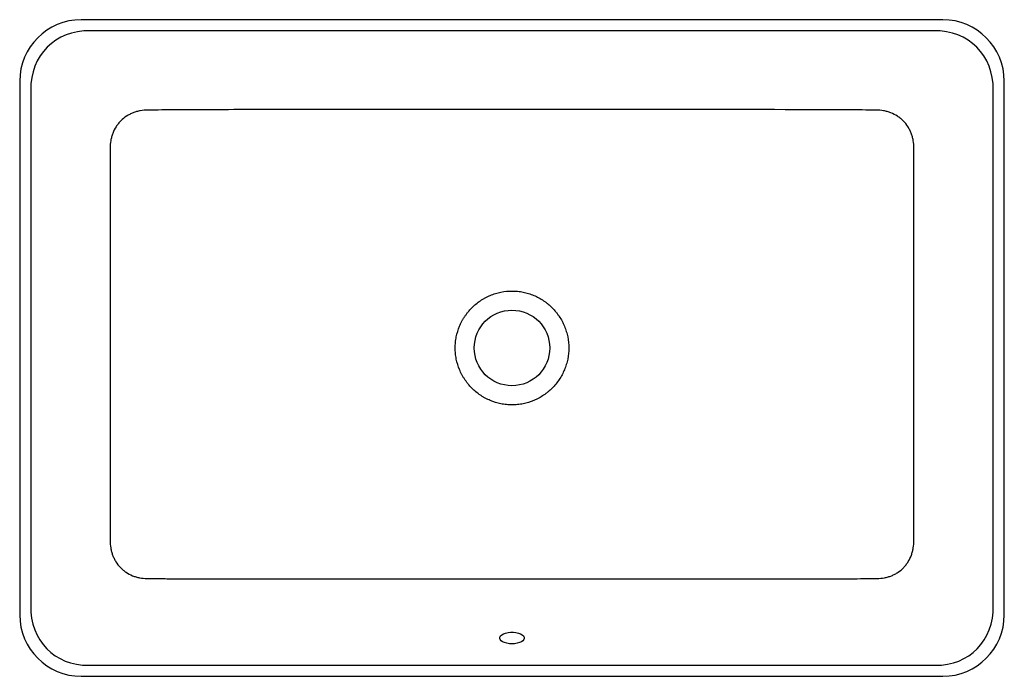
# Model space of a CAD drawing. Header units: millimetres. Extents: x 4267.182 to 4267.782, y 2459.31 to 2459.71.
import ezdxf

# ---------------------------------------------------------------- set-up
doc = ezdxf.new("R2010")
doc.units = ezdxf.units.MM
doc.layers.add('SANINDUSA', color=3, linetype='Continuous')

msp = doc.modelspace()

# ---------------------------------------------------------------- linework, layer by layer
at = {"layer": 'SANINDUSA'}
for p, q in [((4267.74427, 2459.71015), (4267.21944, 2459.71015)), ((4267.73885, 2459.70345), (4267.22486, 2459.70345)), ((4267.18196, 2459.67267), (4267.18196, 2459.34784)), ((4267.78175, 2459.34784), (4267.78175, 2459.67267)), ((4267.18867, 2459.66725), (4267.18867, 2459.35341)), ((4267.77504, 2459.35341), (4267.77504, 2459.66725)), ((4267.22401, 2459.3171), (4267.7397, 2459.3171)), ((4267.21944, 2459.31036), (4267.74427, 2459.31036))]:
    msp.add_line(p, q, dxfattribs=at)
at = {"layer": 'SANINDUSA', "flags": 128}
msp.add_lwpolyline([(4267.48185, 2459.33015), (4267.48024, 2459.33023), (4267.47871, 2459.33047), (4267.47732, 2459.33087), (4267.47614, 2459.33139), (4267.47523, 2459.33202), (4267.47463, 2459.33272), (4267.47437, 2459.33347), (4267.47445, 2459.33423), (4267.47489, 2459.33496), (4267.47565, 2459.33563), (4267.4767, 2459.33621), (4267.47799, 2459.33667), (4267.47946, 2459.33698), (4267.48104, 2459.33715), (4267.48267, 2459.33715), (4267.48425, 2459.33698), (4267.48572, 2459.33667), (4267.48701, 2459.33621), (4267.48806, 2459.33563), (4267.48882, 2459.33496), (4267.48926, 2459.33423), (4267.48934, 2459.33347), (4267.48908, 2459.33272), (4267.48848, 2459.33202), (4267.48757, 2459.33139), (4267.48639, 2459.33087), (4267.485, 2459.33047), (4267.48347, 2459.33023), (4267.48185, 2459.33015)], dxfattribs=at)
at = {"layer": 'SANINDUSA'}
msp.add_circle((4267.48185, 2459.51028), 0.023, dxfattribs=at)
for centre, major_axis, ratio, start_param, end_param in [((4267.21948, 2459.67263), (0.02654, -0.02654), 0.998977, 2.356803, 3.926382), ((4267.74423, 2459.67263), (0.02654, 0.02654), 0.998977, 5.498396, 7.067974), ((4267.23347, 2459.65864), (-0.03476, 0.03476), 0.81376, 5.588943, 6.977428), ((4267.73024, 2459.65864), (0.03476, 0.03476), 0.81376, 5.588943, 6.977428), ((4267.23347, 2459.36311), (0.03338, 0.03755), 0.796078, 2.398905, 3.769135), ((4267.73024, 2459.36311), (-0.03338, 0.03755), 0.796078, 2.514051, 3.88428), ((4267.21948, 2459.34788), (0.02654, 0.02654), 0.998977, 2.356803, 3.926382), ((4267.74423, 2459.34788), (-0.02654, 0.02654), 0.998977, 2.356803, 3.926382)]:
    msp.add_ellipse(centre, major_axis=major_axis, ratio=ratio, start_param=start_param, end_param=end_param, dxfattribs=at)
for points, knots in [([(4267.25996, 2459.6551), (4267.25844, 2459.65509), (4267.25693, 2459.65495), (4267.25469, 2459.65454), (4267.25394, 2459.65437), (4267.25248, 2459.65396), (4267.25176, 2459.65372), (4267.25036, 2459.65317), (4267.24967, 2459.65286), (4267.24866, 2459.65234), (4267.24833, 2459.65216), (4267.24767, 2459.65178), (4267.24734, 2459.65158), (4267.24575, 2459.65054), (4267.24458, 2459.64959), (4267.24299, 2459.64799), (4267.24248, 2459.64742), (4267.24153, 2459.64623), (4267.24109, 2459.64561), (4267.23987, 2459.64371), (4267.2392, 2459.64237), (4267.23838, 2459.64025), (4267.23814, 2459.63952), (4267.23774, 2459.63806), (4267.23757, 2459.63733), (4267.23718, 2459.6351), (4267.23705, 2459.6336), (4267.23704, 2459.63207)], [0, 0, 0, 0, 0.125, 0.125, 0.1875, 0.1875, 0.25, 0.25, 0.3125, 0.3125, 0.34375, 0.34375, 0.375, 0.375, 0.5, 0.5, 0.5625, 0.5625, 0.625, 0.625, 0.75, 0.75, 0.8125, 0.8125, 0.875, 0.875, 1, 1, 1, 1]), ([(4267.27713, 2459.65535), (4267.2757, 2459.65531), (4267.27427, 2459.65527), (4267.27141, 2459.65521), (4267.26998, 2459.65519), (4267.26569, 2459.65513), (4267.26282, 2459.65511), (4267.25996, 2459.6551)], [0, 0, 0, 0, 0.25, 0.25, 0.5, 0.5, 1, 1, 1, 1]), ([(4267.68658, 2459.65535), (4267.61834, 2459.65539), (4267.5501, 2459.65543), (4267.44773, 2459.65543), (4267.41361, 2459.65542), (4267.36243, 2459.6554), (4267.34537, 2459.65539), (4267.31978, 2459.65538), (4267.30699, 2459.65537), (4267.29206, 2459.65536), (4267.2846, 2459.65536), (4267.28086, 2459.65536), (4267.279, 2459.65535), (4267.27806, 2459.65535), (4267.2776, 2459.65535), (4267.2774, 2459.65535), (4267.27727, 2459.65535), (4267.2772, 2459.65535), (4267.27713, 2459.65535)], [0, 0, 0, 0, 0.5, 0.5, 0.75, 0.75, 0.875, 0.875, 0.9375, 0.96875, 0.984375, 0.992187, 0.996094, 0.998047, 0.999023, 0.999512, 0.999512, 1, 1, 1, 1]), ([(4267.70375, 2459.6551), (4267.70088, 2459.65511), (4267.69802, 2459.65513), (4267.69373, 2459.65519), (4267.6923, 2459.65521), (4267.69015, 2459.65526), (4267.68944, 2459.65527), (4267.68837, 2459.6553), (4267.68801, 2459.65531), (4267.68747, 2459.65533), (4267.6872, 2459.65533), (4267.68689, 2459.65534), (4267.68676, 2459.65535), (4267.68667, 2459.65535), (4267.68662, 2459.65535), (4267.68658, 2459.65535)], [0, 0, 0, 0, 0.5, 0.5, 0.75, 0.75, 0.875, 0.875, 0.9375, 0.9375, 0.96875, 0.984375, 0.992188, 0.992188, 1, 1, 1, 1]), ([(4267.72667, 2459.63207), (4267.72666, 2459.6336), (4267.72653, 2459.63511), (4267.72613, 2459.63735), (4267.72596, 2459.6381), (4267.72556, 2459.63956), (4267.72532, 2459.64028), (4267.72478, 2459.64169), (4267.72447, 2459.64238), (4267.72396, 2459.64339), (4267.72378, 2459.64372), (4267.7234, 2459.64438), (4267.7232, 2459.64471), (4267.72217, 2459.64631), (4267.72123, 2459.64748), (4267.71963, 2459.64908), (4267.71907, 2459.64959), (4267.71788, 2459.65055), (4267.71727, 2459.651), (4267.71537, 2459.65222), (4267.71403, 2459.6529), (4267.71192, 2459.65373), (4267.71119, 2459.65397), (4267.70973, 2459.65438), (4267.709, 2459.65455), (4267.70677, 2459.65495), (4267.70527, 2459.65509), (4267.70375, 2459.6551)], [0, 0, 0, 0, 0.125, 0.125, 0.1875, 0.1875, 0.25, 0.25, 0.3125, 0.3125, 0.34375, 0.34375, 0.375, 0.375, 0.5, 0.5, 0.5625, 0.5625, 0.625, 0.625, 0.75, 0.75, 0.8125, 0.8125, 0.875, 0.875, 1, 1, 1, 1]), ([(4267.23704, 2459.63207), (4267.23704, 2459.62958), (4267.23703, 2459.62709), (4267.23701, 2459.62336), (4267.23701, 2459.62211), (4267.23701, 2459.61962), (4267.23701, 2459.6134), (4267.23701, 2459.59721), (4267.23701, 2459.58227), (4267.23701, 2459.55238), (4267.237, 2459.51254), (4267.23701, 2459.47269), (4267.23701, 2459.44281), (4267.23701, 2459.43284), (4267.23701, 2459.4179), (4267.23701, 2459.41168), (4267.23701, 2459.40483), (4267.23701, 2459.40296), (4267.23701, 2459.40171), (4267.23701, 2459.40109), (4267.23703, 2459.39798), (4267.23704, 2459.39549), (4267.23704, 2459.393)], [0, 0, 0, 0, 0.03125, 0.03125, 0.046875, 0.046875, 0.0625, 0.125, 0.25, 0.25, 0.5, 0.75, 0.75, 0.875, 0.875, 0.9375, 0.953125, 0.960938, 0.960938, 0.96875, 0.96875, 1, 1, 1, 1]), ([(4267.72667, 2459.393), (4267.72667, 2459.39549), (4267.72668, 2459.39798), (4267.7267, 2459.40109), (4267.7267, 2459.40171), (4267.7267, 2459.40296), (4267.7267, 2459.40483), (4267.7267, 2459.41168), (4267.7267, 2459.42786), (4267.7267, 2459.44281), (4267.7267, 2459.47269), (4267.72671, 2459.51254), (4267.7267, 2459.55238), (4267.7267, 2459.58227), (4267.7267, 2459.59223), (4267.7267, 2459.60717), (4267.7267, 2459.6134), (4267.7267, 2459.61962), (4267.7267, 2459.62211), (4267.7267, 2459.62336), (4267.72668, 2459.62709), (4267.72667, 2459.62958), (4267.72667, 2459.63207)], [0, 0, 0, 0, 0.03125, 0.03125, 0.039063, 0.039063, 0.046875, 0.0625, 0.125, 0.25, 0.25, 0.5, 0.75, 0.75, 0.875, 0.875, 0.9375, 0.953125, 0.953125, 0.96875, 0.96875, 1, 1, 1, 1]), ([(4267.51644, 2459.51028), (4267.51644, 2459.51257), (4267.51622, 2459.51482), (4267.51555, 2459.51814), (4267.51528, 2459.51925), (4267.51461, 2459.52143), (4267.51423, 2459.52249), (4267.51293, 2459.52562), (4267.51187, 2459.5276), (4267.51029, 2459.52996), (4267.50996, 2459.53043), (4267.50929, 2459.53135), (4267.50894, 2459.5318), (4267.50786, 2459.53311), (4267.50711, 2459.53395), (4267.50552, 2459.53554), (4267.50469, 2459.5363), (4267.50338, 2459.53738), (4267.50294, 2459.53773), (4267.50203, 2459.53841), (4267.50156, 2459.53874), (4267.4992, 2459.54033), (4267.49722, 2459.5414), (4267.4941, 2459.5427), (4267.49304, 2459.54309), (4267.49141, 2459.54359), (4267.49086, 2459.54375), (4267.48976, 2459.54403), (4267.4892, 2459.54415), (4267.48753, 2459.54449), (4267.48641, 2459.54466), (4267.48414, 2459.54489), (4267.483, 2459.54495), (4267.47962, 2459.54495), (4267.47738, 2459.54473), (4267.47404, 2459.54406), (4267.47293, 2459.54378), (4267.47075, 2459.54312), (4267.46968, 2459.54273), (4267.46758, 2459.54186), (4267.46655, 2459.54137), (4267.46505, 2459.54056), (4267.46455, 2459.54028), (4267.46358, 2459.53969), (4267.46309, 2459.53938), (4267.46074, 2459.53779), (4267.459, 2459.53636), (4267.45661, 2459.53396), (4267.45586, 2459.53312), (4267.45477, 2459.5318), (4267.45442, 2459.53135), (4267.45375, 2459.53043), (4267.45342, 2459.52997), (4267.45279, 2459.52902), (4267.45248, 2459.52854), (4267.4519, 2459.52756), (4267.45162, 2459.52706), (4267.45081, 2459.52556), (4267.45033, 2459.52454), (4267.44903, 2459.52141), (4267.44838, 2459.51926), (4267.44782, 2459.51647), (4267.44772, 2459.51591), (4267.44756, 2459.51478), (4267.44749, 2459.51422), (4267.44732, 2459.51253), (4267.44721, 2459.51028), (4267.44732, 2459.50803), (4267.44749, 2459.50635), (4267.44756, 2459.50578), (4267.44772, 2459.50466), (4267.44782, 2459.50409), (4267.44838, 2459.50131), (4267.44903, 2459.49915), (4267.45033, 2459.49603), (4267.45081, 2459.49501), (4267.45162, 2459.4935), (4267.4519, 2459.493), (4267.45248, 2459.49203), (4267.45279, 2459.49155), (4267.45342, 2459.4906), (4267.45375, 2459.49013), (4267.45442, 2459.48922), (4267.45477, 2459.48877), (4267.45585, 2459.48744), (4267.45661, 2459.48661), (4267.459, 2459.48421), (4267.46073, 2459.48277), (4267.46309, 2459.48119), (4267.46357, 2459.48088), (4267.46455, 2459.48029), (4267.46504, 2459.48001), (4267.46655, 2459.4792), (4267.46758, 2459.47871), (4267.47073, 2459.47739), (4267.47289, 2459.47673), (4267.4762, 2459.47607), (4267.47732, 2459.4759), (4267.47901, 2459.47573), (4267.47958, 2459.47569), (4267.48072, 2459.47563), (4267.48129, 2459.47562), (4267.48299, 2459.47562), (4267.48413, 2459.47567), (4267.4864, 2459.4759), (4267.48752, 2459.47607), (4267.49084, 2459.47674), (4267.49299, 2459.4774), (4267.49613, 2459.47871), (4267.49717, 2459.4792), (4267.49917, 2459.48028), (4267.50015, 2459.48087), (4267.50156, 2459.48182), (4267.50203, 2459.48215), (4267.50294, 2459.48283), (4267.50338, 2459.48318), (4267.50469, 2459.48426), (4267.50552, 2459.48502), (4267.50711, 2459.48662), (4267.50786, 2459.48746), (4267.5093, 2459.48921), (4267.50998, 2459.49013), (4267.51187, 2459.49296), (4267.51293, 2459.49495), (4267.51423, 2459.49807), (4267.51461, 2459.49914), (4267.51528, 2459.50132), (4267.51555, 2459.50242), (4267.51622, 2459.50575), (4267.51644, 2459.508), (4267.51644, 2459.51028)], [0, 0, 0, 0, 0.03125, 0.03125, 0.046875, 0.046875, 0.0625, 0.0625, 0.09375, 0.09375, 0.101563, 0.101563, 0.109375, 0.109375, 0.125, 0.125, 0.140625, 0.140625, 0.148438, 0.148438, 0.15625, 0.15625, 0.1875, 0.1875, 0.203125, 0.203125, 0.210938, 0.210938, 0.21875, 0.21875, 0.234375, 0.234375, 0.25, 0.25, 0.28125, 0.28125, 0.296875, 0.296875, 0.3125, 0.3125, 0.328125, 0.328125, 0.335938, 0.335938, 0.34375, 0.34375, 0.375, 0.375, 0.390625, 0.390625, 0.398438, 0.398438, 0.40625, 0.40625, 0.414063, 0.414063, 0.421875, 0.421875, 0.4375, 0.4375, 0.46875, 0.46875, 0.476563, 0.476563, 0.484375, 0.484375, 0.5, 0.515625, 0.515625, 0.523438, 0.523438, 0.53125, 0.53125, 0.5625, 0.5625, 0.578125, 0.578125, 0.585938, 0.585938, 0.59375, 0.59375, 0.601563, 0.601563, 0.609375, 0.609375, 0.625, 0.625, 0.65625, 0.65625, 0.664063, 0.664063, 0.671875, 0.671875, 0.6875, 0.6875, 0.71875, 0.71875, 0.734375, 0.734375, 0.742188, 0.742188, 0.75, 0.75, 0.765625, 0.765625, 0.78125, 0.78125, 0.8125, 0.8125, 0.828125, 0.828125, 0.84375, 0.84375, 0.851563, 0.851563, 0.859375, 0.859375, 0.875, 0.875, 0.890625, 0.890625, 0.90625, 0.90625, 0.9375, 0.9375, 0.953125, 0.953125, 0.96875, 0.96875, 1, 1, 1, 1]), ([(4267.23704, 2459.393), (4267.23705, 2459.39149), (4267.23717, 2459.38999), (4267.23755, 2459.38777), (4267.23771, 2459.38703), (4267.23809, 2459.38558), (4267.23832, 2459.38486), (4267.23884, 2459.38346), (4267.23913, 2459.38277), (4267.23978, 2459.38142), (4267.24014, 2459.38076), (4267.24134, 2459.37883), (4267.24225, 2459.37765), (4267.2438, 2459.37604), (4267.24435, 2459.37552), (4267.24522, 2459.3748), (4267.24551, 2459.37456), (4267.24611, 2459.37411), (4267.24642, 2459.37389), (4267.24797, 2459.37286), (4267.24929, 2459.37216), (4267.25137, 2459.37133), (4267.25209, 2459.37108), (4267.25354, 2459.37067), (4267.25426, 2459.37049), (4267.25646, 2459.37008), (4267.25795, 2459.36995), (4267.25946, 2459.36994)], [0, 0, 0, 0, 0.125, 0.125, 0.1875, 0.1875, 0.25, 0.25, 0.3125, 0.3125, 0.375, 0.375, 0.5, 0.5, 0.5625, 0.5625, 0.59375, 0.59375, 0.625, 0.625, 0.75, 0.75, 0.8125, 0.8125, 0.875, 0.875, 1, 1, 1, 1]), ([(4267.70425, 2459.36994), (4267.70576, 2459.36995), (4267.70726, 2459.37008), (4267.70948, 2459.3705), (4267.71022, 2459.37068), (4267.71166, 2459.37109), (4267.71236, 2459.37134), (4267.71375, 2459.3719), (4267.71443, 2459.37221), (4267.71543, 2459.37274), (4267.71576, 2459.37292), (4267.71641, 2459.37331), (4267.71672, 2459.37351), (4267.71828, 2459.37456), (4267.71942, 2459.37552), (4267.72071, 2459.37687), (4267.72096, 2459.37715), (4267.72146, 2459.37773), (4267.7217, 2459.37802), (4267.72238, 2459.37891), (4267.72281, 2459.37953), (4267.72398, 2459.38143), (4267.72462, 2459.38277), (4267.72527, 2459.38454), (4267.72539, 2459.38489), (4267.72562, 2459.38561), (4267.72572, 2459.38597), (4267.72601, 2459.38706), (4267.72617, 2459.38779), (4267.72654, 2459.39), (4267.72666, 2459.39149), (4267.72667, 2459.393)], [0, 0, 0, 0, 0.125, 0.125, 0.1875, 0.1875, 0.25, 0.25, 0.3125, 0.3125, 0.34375, 0.34375, 0.375, 0.375, 0.5, 0.5, 0.53125, 0.53125, 0.5625, 0.5625, 0.625, 0.625, 0.75, 0.75, 0.78125, 0.78125, 0.8125, 0.8125, 0.875, 0.875, 1, 1, 1, 1]), ([(4267.25946, 2459.36994), (4267.26217, 2459.36993), (4267.26487, 2459.36991), (4267.26893, 2459.36985), (4267.27028, 2459.36983), (4267.27231, 2459.36979), (4267.27298, 2459.36977), (4267.274, 2459.36974), (4267.27433, 2459.36973), (4267.27484, 2459.36972), (4267.27509, 2459.36971), (4267.27539, 2459.3697), (4267.27552, 2459.3697), (4267.2756, 2459.36969), (4267.27564, 2459.36969), (4267.27569, 2459.36969)], [0, 0, 0, 0, 0.5, 0.5, 0.75, 0.75, 0.875, 0.875, 0.9375, 0.9375, 0.96875, 0.984375, 0.992188, 0.992188, 1, 1, 1, 1]), ([(4267.27569, 2459.36969), (4267.34441, 2459.36965), (4267.41313, 2459.36962), (4267.51622, 2459.36962), (4267.55058, 2459.36963), (4267.60212, 2459.36965), (4267.6193, 2459.36966), (4267.64507, 2459.36967), (4267.65796, 2459.36967), (4267.67299, 2459.36968), (4267.68051, 2459.36969), (4267.68427, 2459.36969), (4267.68615, 2459.36969), (4267.68708, 2459.36969), (4267.68755, 2459.36969), (4267.68776, 2459.36969), (4267.68789, 2459.36969), (4267.68796, 2459.36969), (4267.68802, 2459.36969)], [0, 0, 0, 0, 0.5, 0.5, 0.75, 0.75, 0.875, 0.875, 0.9375, 0.96875, 0.984375, 0.992188, 0.996094, 0.998047, 0.999023, 0.999512, 0.999512, 1, 1, 1, 1]), ([(4267.68802, 2459.36969), (4267.69073, 2459.36978), (4267.69343, 2459.36983), (4267.69884, 2459.36991), (4267.70154, 2459.36993), (4267.70425, 2459.36994)], [0, 0, 0, 0, 0.5, 0.5, 1, 1, 1, 1])]:
    msp.add_open_spline(points, degree=3, knots=knots, dxfattribs=at)

doc.saveas('drawing.dxf')
